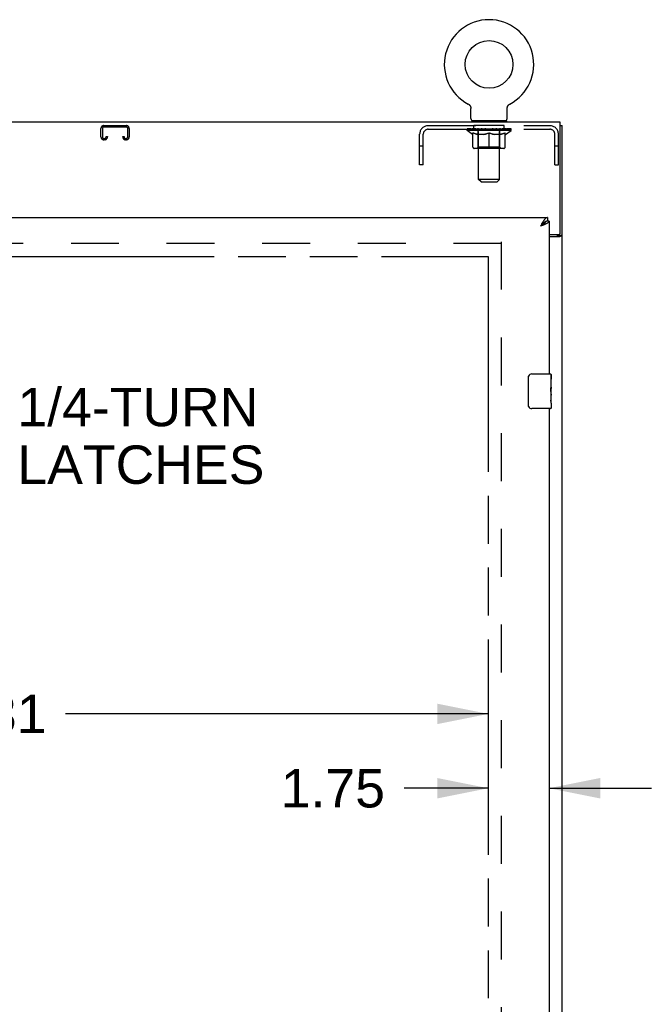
# Model space of a CAD drawing. Header units: inches. Extents: x 0 to 250, y 0 to 162.
# Tile 12 of 17: x 100 to 118, y 92 to 120. Entities that reach past the tile are written whole.
import ezdxf

# ---------------------------------------------------------------- set-up
doc = ezdxf.new("R2010")
doc.units = ezdxf.units.IN
doc.header["$LTSCALE"] = 13.77
doc.header["$MEASUREMENT"] = 0
doc.linetypes.add('HIDDEN', pattern=[0.2, 0.1, -0.1])
doc.linetypes.add('PHANTOM', pattern=[0.8, 0.45, -0.05, 0.1, -0.05, 0.1, -0.05])
doc.layers.get('0').update_dxf_attribs({"linetype": 'CONTINUOUS'})
for name, color, linetype in [('02___PRT_ALL_AXES', 7, 'CONTINUOUS'), ('AVAILABLE_DOOR_SPACE', 7, 'CONTINUOUS'), ('DEFAULT_2', 8, 'HIDDEN'), ('DIMENSIONS', 7, 'CONTINUOUS')]:
    doc.layers.add(name, color=color, linetype=linetype)
doc.styles.get("Standard").update_dxf_attribs({"font": 'arial.ttf'})
doc.dimstyles.new('DIMSTYLE_1', dxfattribs={"dimtxt": 1.104545, "dimasz": 1.472727, "dimexe": 0.09, "dimexo": 0.07, "dimgap": 0.0375, "dimtad": 0, "dimtih": 1, "dimtoh": 1, "dimzin": 4, "dimdsep": 46, "dimtxsty": 'Standard', "dimblk": '_FILLED', "dimblk1": '_FILLED', "dimblk2": '_FILLED', "dimcen": 0.09, "dimazin": 1, "dimtfac": 1, "dimtdec": 3, "dimtofl": 0, "dimtmove": 0, "dimatfit": 3, "dimldrblk": '_FILLED', "dimfxl": 1, "dimtolj": 1, "dimtzin": 4, "dimarcsym": 0})

# ---------------------------------------------------------------- blocks, each defined once
blk = doc.blocks.new('_FILLED')
at = {"color": 0, "linetype": 'ByBlock'}
blk.add_solid([(0, 0), (-1, 0.2), (-1, -0.2)], dxfattribs=at)
blk = doc.blocks.new('*D9')
at = {"layer": 'DIMENSIONS', "color": 2, "linetype": 'Continuous'}
for p, q in [((83.98, 100.003), (96.154, 100.003)), ((113.292, 100.003), (101.118, 100.003))]:
    blk.add_line(p, q, dxfattribs=at)
at = {"layer": 'DIMENSIONS', "color": 2, "linetype": 'Continuous', "xscale": 1.4727272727, "yscale": 1.4727272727, "zscale": 1.4727272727, "rotation": 180}
blk.add_blockref('_FILLED', (83.98, 100.003), dxfattribs=at)
at = {"layer": 'DIMENSIONS', "color": 2, "linetype": 'Continuous', "xscale": 1.4727272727, "yscale": 1.4727272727, "zscale": 1.4727272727}
blk.add_blockref('_FILLED', (113.292, 100.003), dxfattribs=at)
at = {"layer": 'DIMENSIONS', "color": 2, "linetype": 'Continuous', "insert": (98.636, 100.555), "char_height": 1.1045, "width": 3.85975, "attachment_point": 2, "line_spacing_factor": 0.9}
blk.add_mtext('29.31', dxfattribs=at)
blk = doc.blocks.new('*D10')
at = {"layer": 'DIMENSIONS', "color": 2, "linetype": 'Continuous'}
for p, q in [((113.292, 97.863), (110.869, 97.863)), ((115.042, 97.863), (117.988, 97.863))]:
    blk.add_line(p, q, dxfattribs=at)
at = {"layer": 'DIMENSIONS', "color": 2, "linetype": 'Continuous', "xscale": 1.4727272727, "yscale": 1.4727272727, "zscale": 1.4727272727}
blk.add_blockref('_FILLED', (113.292, 97.863), dxfattribs=at)
at = {"layer": 'DIMENSIONS', "color": 2, "linetype": 'Continuous', "xscale": 1.4727272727, "yscale": 1.4727272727, "zscale": 1.4727272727, "rotation": 180}
blk.add_blockref('_FILLED', (115.042, 97.863), dxfattribs=at)
at = {"layer": 'DIMENSIONS', "color": 2, "linetype": 'Continuous', "insert": (110.316, 98.415), "char_height": 1.1045, "width": 3.00157, "attachment_point": 3, "line_spacing_factor": 0.9}
blk.add_mtext('1.75', dxfattribs=at)

msp = doc.modelspace()

# ---------------------------------------------------------------- linework, layer by layer
at = {"color": 7, "linetype": 'Continuous'}
for p, q in [((112.713, 117.557), (112.713, 117.556)), ((112.713, 117.557), (112.718, 117.554)), ((112.715, 117.556), (112.716, 117.555)), ((112.718, 117.554), (112.722, 117.551)), ((112.722, 117.551), (112.727, 117.548)), ((112.727, 117.549), (112.731, 117.545)), ((112.731, 117.546), (112.735, 117.542)), ((112.735, 117.542), (112.739, 117.539)), ((112.739, 117.539), (112.743, 117.536)), ((112.743, 117.536), (112.747, 117.532)), ((112.747, 117.532), (112.751, 117.528)), ((112.751, 117.528), (112.754, 117.524)), ((112.754, 117.524), (112.758, 117.52)), ((112.757, 117.52), (112.761, 117.516)), ((112.761, 117.516), (112.764, 117.512)), ((112.764, 117.512), (112.767, 117.508)), ((112.767, 117.508), (112.77, 117.503)), ((112.77, 117.503), (112.772, 117.499)), ((112.772, 117.499), (112.775, 117.494)), ((112.775, 117.494), (112.777, 117.489)), ((112.777, 117.49), (112.779, 117.485)), ((112.779, 117.485), (112.781, 117.48)), ((112.781, 117.48), (112.783, 117.475)), ((112.783, 117.475), (112.784, 117.47)), ((112.784, 117.47), (112.786, 117.465)), ((112.786, 117.465), (112.787, 117.46)), ((112.787, 117.46), (112.788, 117.455)), ((112.788, 117.455), (112.789, 117.449)), ((112.789, 117.444), (112.79, 117.439)), ((112.79, 117.137), (112.79, 117.429)), ((113.836, 117.434), (113.836, 117.439)), ((113.836, 117.429), (113.836, 117.434)), ((113.836, 117.137), (113.836, 117.429)), ((113.837, 117.449), (113.838, 117.455)), ((113.837, 117.444), (113.837, 117.449)), ((113.838, 117.455), (113.839, 117.46)), ((113.839, 117.46), (113.841, 117.465)), ((113.841, 117.465), (113.842, 117.47)), ((113.842, 117.47), (113.843, 117.475)), ((113.843, 117.475), (113.845, 117.48)), ((113.845, 117.48), (113.847, 117.485)), ((113.847, 117.485), (113.849, 117.49)), ((113.849, 117.489), (113.852, 117.494)), ((113.852, 117.494), (113.854, 117.499)), ((113.854, 117.499), (113.857, 117.503)), ((113.857, 117.503), (113.859, 117.508)), ((113.859, 117.508), (113.862, 117.512)), ((113.862, 117.512), (113.865, 117.516)), ((113.865, 117.516), (113.869, 117.52)), ((113.869, 117.52), (113.872, 117.524)), ((113.872, 117.524), (113.876, 117.528)), ((113.875, 117.528), (113.879, 117.532)), ((113.879, 117.532), (113.883, 117.536)), ((113.883, 117.536), (113.887, 117.539)), ((113.887, 117.539), (113.891, 117.542)), ((113.891, 117.542), (113.895, 117.546)), ((113.895, 117.545), (113.899, 117.549)), ((113.899, 117.548), (113.904, 117.551)), ((113.904, 117.551), (113.908, 117.554)), ((113.904, 117.551), (113.905, 117.552)), ((113.908, 117.554), (113.913, 117.556)), ((113.91, 117.555), (113.912, 117.556)), ((113.913, 117.556), (113.913, 117.557)), ((112.813, 117.068), (112.813, 117.038)), ((113.813, 117.068), (112.813, 117.068)), ((113.813, 117.068), (113.813, 117.038)), ((115.365, 116.934), (115.417, 116.934)), ((115, 114.288), (115, 114.184)), ((114.812, 114.059), (114.796, 114.041)), ((114.804, 114.047), (114.796, 114.041)), ((114.817, 114.055), (114.804, 114.047)), ((114.822, 114.07), (114.812, 114.059)), ((114.825, 114.06), (114.817, 114.055)), ((114.834, 114.066), (114.825, 114.06)), ((114.842, 114.071), (114.834, 114.066)), ((114.938, 114.168), (114.936, 114.167)), ((115.042, 114.184), (115, 114.184)), ((115.313, 113.798), (115.313, 113.786)), ((115.313, 113.786), (115.417, 113.786)), ((114.447, 108.888), (114.447, 109.688)), ((114.547, 109.788), (115.087, 109.788)), ((115.102, 109.773), (115.102, 109.634)), ((115.102, 109.403), (115.102, 109.372)), ((115.102, 109.206), (115.102, 109.173)), ((115.102, 108.948), (115.102, 108.803)), ((115.087, 108.788), (114.547, 108.788))]:
    msp.add_line(p, q, dxfattribs=at)
at = {"color": 3, "linetype": 'Continuous'}
for p, q in [((115.365, 117.038), (43.469, 117.038)), ((115.365, 113.857), (115.365, 117.038)), ((115.417, 45.142), (115.417, 116.934)), ((80.397, 114.288), (115, 114.288)), ((114.812, 114.072), (114.796, 114.041)), ((114.814, 114.048), (114.796, 114.041)), ((114.822, 114.091), (114.812, 114.072)), ((114.833, 114.055), (114.814, 114.048)), ((114.829, 114.103), (114.822, 114.091)), ((114.835, 114.115), (114.829, 114.103)), ((114.845, 114.06), (114.833, 114.055)), ((114.857, 114.064), (114.845, 114.06)), ((114.869, 114.069), (114.857, 114.064)), ((114.881, 114.073), (114.869, 114.069)), ((114.893, 114.078), (114.881, 114.073)), ((114.904, 114.083), (114.893, 114.078)), ((115.042, 114.184), (115.042, 109.788)), ((115.042, 113.797), (115.305, 113.797)), ((115.042, 113.745), (115.347, 113.745)), ((115.042, 108.788), (115.042, 83.538))]:
    msp.add_line(p, q, dxfattribs=at)
at = {"color": 7, "linetype": 'Continuous'}
for points in [[(112.789, 117.449), (112.789, 117.444), (112.79, 117.439), (112.79, 117.434), (112.79, 117.429)], [(113.836, 117.434), (113.836, 117.439), (113.837, 117.444)], [(114.832, 114.081), (114.829, 114.077), (114.822, 114.07)], [(114.936, 114.167), (114.934, 114.166), (114.931, 114.164), (114.928, 114.162), (114.924, 114.16), (114.921, 114.158), (114.918, 114.156), (114.914, 114.154), (114.911, 114.152), (114.908, 114.149), (114.904, 114.147), (114.901, 114.145), (114.898, 114.142), (114.895, 114.139), (114.891, 114.137), (114.888, 114.134), (114.885, 114.131), (114.881, 114.129), (114.878, 114.126), (114.875, 114.123), (114.871, 114.12), (114.868, 114.117), (114.865, 114.114), (114.862, 114.11), (114.858, 114.107), (114.855, 114.104), (114.852, 114.101), (114.848, 114.097), (114.845, 114.094), (114.842, 114.091), (114.838, 114.087), (114.832, 114.081)], [(114.936, 114.167), (114.935, 114.165), (114.934, 114.162), (114.933, 114.159), (114.932, 114.156), (114.93, 114.154), (114.929, 114.151), (114.927, 114.148), (114.926, 114.145), (114.924, 114.143), (114.922, 114.14), (114.92, 114.137), (114.918, 114.134), (114.915, 114.132), (114.913, 114.129), (114.91, 114.126), (114.908, 114.124), (114.905, 114.121), (114.902, 114.118), (114.899, 114.115), (114.896, 114.113), (114.893, 114.11), (114.89, 114.107), (114.887, 114.104), (114.883, 114.102), (114.88, 114.099), (114.877, 114.096), (114.873, 114.093), (114.869, 114.091), (114.866, 114.088), (114.862, 114.085), (114.858, 114.082), (114.854, 114.08), (114.85, 114.077), (114.846, 114.074), (114.842, 114.071)], [(115, 114.184), (114.997, 114.184), (114.993, 114.184), (114.99, 114.183), (114.987, 114.183), (114.984, 114.183), (114.98, 114.182), (114.977, 114.182), (114.974, 114.181), (114.97, 114.18), (114.967, 114.179), (114.964, 114.178), (114.96, 114.177), (114.957, 114.176), (114.954, 114.175), (114.951, 114.174), (114.947, 114.172), (114.944, 114.171), (114.941, 114.169), (114.938, 114.168)], [(115.273, 113.745), (115.273, 113.747), (115.273, 113.749), (115.273, 113.751), (115.274, 113.753), (115.275, 113.754), (115.276, 113.756), (115.277, 113.758), (115.278, 113.759), (115.28, 113.761), (115.282, 113.762), (115.284, 113.764), (115.286, 113.765), (115.288, 113.766), (115.29, 113.767), (115.292, 113.768)], [(115.292, 113.768), (115.297, 113.771), (115.3, 113.772), (115.302, 113.773), (115.304, 113.775), (115.306, 113.776), (115.308, 113.777), (115.31, 113.779), (115.311, 113.78), (115.312, 113.782), (115.313, 113.783), (115.313, 113.785), (115.313, 113.786)], [(114.447, 109.688), (114.447, 109.694), (114.448, 109.7), (114.449, 109.706), (114.45, 109.712), (114.452, 109.718), (114.454, 109.724)], [(114.454, 108.852), (114.452, 108.857), (114.45, 108.863), (114.449, 108.869), (114.448, 108.875), (114.447, 108.881), (114.447, 108.888)]]:
    msp.add_lwpolyline(points, dxfattribs=at)
at = {"color": 3, "linetype": 'Continuous'}
for points in [[(115, 114.288), (114.997, 114.288), (114.993, 114.287), (114.99, 114.287), (114.987, 114.287), (114.984, 114.286), (114.98, 114.285), (114.977, 114.284), (114.974, 114.283), (114.97, 114.281), (114.967, 114.28), (114.964, 114.278), (114.96, 114.276), (114.957, 114.275), (114.954, 114.272), (114.951, 114.27), (114.947, 114.268), (114.944, 114.265), (114.941, 114.263), (114.937, 114.26), (114.934, 114.257), (114.931, 114.254), (114.928, 114.25), (114.924, 114.247), (114.921, 114.244), (114.918, 114.24), (114.914, 114.236), (114.911, 114.232), (114.908, 114.228), (114.904, 114.224), (114.901, 114.22), (114.898, 114.216), (114.895, 114.211), (114.891, 114.207), (114.888, 114.202), (114.885, 114.197), (114.881, 114.192), (114.878, 114.187)], [(114.878, 114.187), (114.875, 114.182), (114.871, 114.177), (114.868, 114.172), (114.865, 114.166), (114.862, 114.161), (114.858, 114.155), (114.855, 114.15), (114.852, 114.144), (114.848, 114.139), (114.845, 114.133), (114.842, 114.127), (114.835, 114.115)], [(114.941, 114.099), (114.936, 114.096), (114.931, 114.094), (114.926, 114.092), (114.921, 114.09), (114.915, 114.087), (114.91, 114.085), (114.904, 114.083)], [(115.042, 114.184), (115.042, 114.182), (115.042, 114.179), (115.041, 114.177), (115.041, 114.175), (115.04, 114.172), (115.039, 114.17), (115.038, 114.168), (115.037, 114.165), (115.036, 114.163), (115.034, 114.161), (115.033, 114.159), (115.031, 114.156), (115.029, 114.154), (115.027, 114.152), (115.024, 114.149), (115.022, 114.147), (115.02, 114.145), (115.017, 114.142), (115.014, 114.14), (115.011, 114.138), (115.008, 114.136), (115.005, 114.133), (115.001, 114.131), (114.998, 114.129), (114.994, 114.126), (114.99, 114.124), (114.987, 114.122), (114.983, 114.119), (114.978, 114.117), (114.974, 114.115), (114.97, 114.113), (114.965, 114.11), (114.961, 114.108), (114.956, 114.106), (114.951, 114.103), (114.946, 114.101), (114.941, 114.099)], [(115.347, 113.745), (115.349, 113.747), (115.352, 113.748), (115.355, 113.75), (115.358, 113.751), (115.361, 113.753), (115.365, 113.754), (115.369, 113.756), (115.373, 113.757), (115.382, 113.76)], [(115.382, 113.76), (115.386, 113.761), (115.389, 113.763), (115.393, 113.764), (115.396, 113.765), (115.4, 113.767), (115.402, 113.768), (115.405, 113.77), (115.408, 113.771), (115.41, 113.773), (115.412, 113.775), (115.414, 113.777), (115.415, 113.778), (115.416, 113.78), (115.416, 113.782), (115.417, 113.784), (115.417, 113.786)]]:
    msp.add_lwpolyline(points, dxfattribs=at)
at = {"color": 7, "linetype": 'Continuous'}
msp.add_circle((113.313, 118.696), 0.688, dxfattribs=at)
for centre, radius, start, end in [((113.313, 118.696), 1.288, 297.7005, 242.2995), ((112.859, 117.137), 0.069, 180, 270), ((113.767, 117.137), 0.069, 270, 360), ((114.547, 109.688), 0.1, 90, 158.7946), ((115.087, 109.773), 0.015, 0, 90), ((114.547, 108.888), 0.1, 201.1999, 270), ((115.087, 108.803), 0.015, 270, 360)]:
    msp.add_arc(centre, radius, start, end, dxfattribs=at)
at = {"color": 3, "linetype": 'Continuous'}
msp.add_arc((115.305, 113.857), 0.06, 270, 360, dxfattribs=at)
at = {"layer": '02___PRT_ALL_AXES', "color": 8, "linetype": 'HIDDEN'}
for p, q in [((112.876, 116.83), (112.876, 116.934)), ((113.751, 116.934), (112.876, 116.934)), ((113.751, 116.83), (112.876, 116.83)), ((113.751, 116.83), (113.751, 116.934))]:
    msp.add_line(p, q, dxfattribs=at)
at = {"layer": '02___PRT_ALL_AXES', "color": 7, "linetype": 'Continuous'}
for p, q in [((115.102, 109.209), (115.102, 109.773)), ((115.102, 109.634), (115.095, 109.634)), ((115.095, 109.634), (115.095, 109.403)), ((115.102, 109.466), (115.095, 109.466)), ((115.102, 109.403), (115.095, 109.403)), ((115.102, 109.173), (115.095, 109.173)), ((115.095, 109.173), (115.095, 109.036)), ((115.102, 109.367), (115.096, 109.367)), ((115.101, 109.235), (115.102, 109.235)), ((115.102, 108.949), (115.102, 109.206)), ((115.096, 109.005), (115.102, 109.005)), ((115.102, 108.948), (115.102, 108.803))]:
    msp.add_line(p, q, dxfattribs=at)
for points in [[(115.101, 109.233), (115.098, 109.267), (115.097, 109.279), (115.096, 109.292), (115.096, 109.304), (115.095, 109.317), (115.095, 109.33), (115.095, 109.343), (115.096, 109.355), (115.096, 109.368), (115.097, 109.38), (115.098, 109.392)], [(115.102, 109.206), (115.102, 109.214), (115.101, 109.223), (115.101, 109.233)], [(115.097, 109), (115.096, 109.009), (115.096, 109.018), (115.095, 109.027), (115.095, 109.036)], [(115.099, 108.975), (115.098, 108.983), (115.098, 108.991), (115.097, 109)], [(115.102, 108.948), (115.102, 108.952), (115.102, 108.957), (115.101, 108.962), (115.099, 108.975)]]:
    msp.add_lwpolyline(points, dxfattribs=at)
msp.add_ellipse((114.839, 109.372), major_axis=(0.263, 0), ratio=0.432808, start_param=0, end_param=0.179988, dxfattribs=at)
at = {"layer": 'AVAILABLE_DOOR_SPACE', "color": 4, "linetype": 'PHANTOM'}
for p, q in [((99.198, 113.163), (113.292, 113.163)), ((113.292, 113.163), (113.292, 52.913))]:
    msp.add_line(p, q, dxfattribs=at)
at = {"layer": 'DEFAULT_2', "color": 8, "linetype": 'HIDDEN'}
for p, q in [((112.721, 117.552), (112.722, 117.551)), ((113.913, 117.556), (113.913, 117.557)), ((113.001, 117.068), (113.001, 117.038)), ((113.626, 117.068), (113.626, 117.038)), ((102.136, 116.608), (102.136, 116.854)), ((102.176, 116.854), (102.176, 116.608)), ((102.216, 116.934), (102.868, 116.934)), ((102.868, 116.894), (102.216, 116.894)), ((102.908, 116.608), (102.908, 116.854)), ((102.948, 116.854), (102.948, 116.608)), ((111.56, 116.934), (115.067, 116.934)), ((111.56, 116.83), (115.067, 116.83)), ((112.68, 116.791), (112.68, 116.838)), ((113.946, 116.791), (112.68, 116.791)), ((112.839, 116.68), (112.68, 116.791)), ((112.689, 116.831), (112.689, 116.838)), ((112.698, 116.828), (112.698, 116.831)), ((112.698, 116.828), (113.928, 116.828)), ((112.707, 116.828), (112.707, 116.831)), ((112.708, 116.828), (112.708, 116.831)), ((112.718, 116.831), (112.718, 116.838)), ((112.734, 116.828), (112.734, 116.831)), ((112.736, 116.828), (112.736, 116.831)), ((112.765, 116.831), (112.765, 116.838)), ((112.779, 116.828), (112.779, 116.831)), ((112.782, 116.828), (112.782, 116.831)), ((112.986, 116.831), (112.785, 116.831)), ((112.828, 116.831), (112.828, 116.838)), ((112.829, 116.828), (112.829, 116.831)), ((112.83, 116.828), (112.83, 116.831)), ((112.833, 116.828), (112.833, 116.831)), ((112.84, 116.828), (112.84, 116.831)), ((112.84, 116.828), (112.84, 116.831)), ((112.844, 116.828), (112.844, 116.831)), ((112.847, 116.828), (112.847, 116.832)), ((112.851, 116.828), (112.851, 116.831)), ((112.866, 116.828), (112.866, 116.831)), ((112.884, 116.828), (112.884, 116.834)), ((112.884, 116.828), (112.884, 116.831)), ((112.905, 116.828), (112.905, 116.831)), ((112.905, 116.828), (112.905, 116.831)), ((112.906, 116.831), (112.906, 116.838)), ((112.916, 116.828), (112.916, 116.831)), ((112.92, 116.828), (112.92, 116.831)), ((112.929, 116.828), (112.929, 116.831)), ((112.94, 116.828), (112.94, 116.835)), ((112.956, 116.828), (112.956, 116.831)), ((112.959, 116.828), (112.959, 116.831)), ((112.986, 116.828), (112.986, 116.831)), ((113.053, 116.831), (112.991, 116.831)), ((112.996, 116.831), (112.996, 116.838)), ((113, 116.319), (113, 116.788)), ((113.003, 116.828), (113.003, 116.831)), ((113.008, 116.828), (113.008, 116.831)), ((113.013, 115.387), (113.013, 117.033)), ((113.014, 116.828), (113.014, 116.836)), ((113.018, 116.828), (113.018, 116.831)), ((113.029, 116.828), (113.029, 116.831)), ((113.053, 116.828), (113.053, 116.831)), ((113.128, 116.831), (113.069, 116.831)), ((113.089, 116.828), (113.089, 116.831)), ((113.096, 116.831), (113.096, 116.838)), ((113.1, 116.828), (113.1, 116.831)), ((113.103, 116.828), (113.103, 116.837)), ((113.105, 116.828), (113.105, 116.831)), ((113.113, 116.828), (113.113, 116.831)), ((113.128, 116.828), (113.128, 116.831)), ((113.209, 116.831), (113.154, 116.831)), ((113.167, 116.828), (113.167, 116.831)), ((113.199, 116.831), (113.313, 116.838)), ((113.203, 116.831), (113.203, 116.838)), ((113.204, 116.838), (113.203, 116.838)), ((113.204, 116.831), (113.204, 116.838)), ((113.204, 116.828), (113.204, 116.831)), ((113.208, 116.828), (113.208, 116.831)), ((113.209, 116.828), (113.209, 116.831)), ((113.209, 116.828), (113.209, 116.831)), ((113.292, 116.831), (113.244, 116.831)), ((113.25, 116.828), (113.25, 116.831)), ((113.292, 116.828), (113.292, 116.831)), ((113.311, 116.831), (113.31, 116.831)), ((113.31, 116.828), (113.31, 116.831)), ((113.311, 116.828), (113.311, 116.831)), ((113.313, 116.831), (113.313, 116.838)), ((113.316, 116.828), (113.316, 116.831)), ((113.316, 116.828), (113.316, 116.831)), ((113.316, 116.831), (113.316, 116.831)), ((113.318, 116.831), (113.382, 116.831)), ((113.334, 116.828), (113.334, 116.831)), ((113.35, 116.831), (113.35, 116.836)), ((113.35, 116.836), (113.428, 116.831)), ((113.371, 116.831), (113.371, 116.834)), ((113.377, 116.828), (113.377, 116.831)), ((113.417, 116.828), (113.417, 116.831)), ((113.418, 116.828), (113.418, 116.831)), ((113.418, 116.831), (113.472, 116.831)), ((113.419, 116.828), (113.419, 116.831)), ((113.422, 116.838), (113.423, 116.838)), ((113.422, 116.831), (113.422, 116.838)), ((113.423, 116.831), (113.423, 116.838)), ((113.423, 116.828), (113.423, 116.831)), ((113.459, 116.828), (113.459, 116.831)), ((113.498, 116.828), (113.498, 116.831)), ((113.498, 116.831), (113.557, 116.831)), ((113.513, 116.828), (113.513, 116.831)), ((113.521, 116.828), (113.521, 116.831)), ((113.524, 116.828), (113.524, 116.837)), ((113.526, 116.828), (113.526, 116.831)), ((113.53, 116.831), (113.53, 116.838)), ((113.537, 116.828), (113.537, 116.831)), ((113.573, 116.828), (113.573, 116.831)), ((113.573, 116.831), (113.635, 116.831)), ((113.597, 116.828), (113.597, 116.831)), ((113.608, 116.828), (113.608, 116.831)), ((113.612, 116.828), (113.612, 116.836)), ((113.613, 115.387), (113.613, 117.033)), ((113.618, 116.828), (113.618, 116.831)), ((113.623, 116.828), (113.623, 116.831)), ((113.626, 116.319), (113.626, 116.788)), ((113.63, 116.831), (113.63, 116.838)), ((113.64, 116.828), (113.64, 116.831)), ((113.64, 116.831), (113.841, 116.831)), ((113.667, 116.828), (113.667, 116.831)), ((113.67, 116.828), (113.67, 116.831)), ((113.686, 116.828), (113.686, 116.835)), ((113.697, 116.828), (113.697, 116.831)), ((113.706, 116.828), (113.706, 116.831)), ((113.71, 116.828), (113.71, 116.831)), ((113.72, 116.831), (113.72, 116.838)), ((113.722, 116.828), (113.722, 116.831)), ((113.722, 116.828), (113.722, 116.831)), ((113.742, 116.828), (113.742, 116.834)), ((113.742, 116.828), (113.742, 116.831)), ((113.761, 116.828), (113.761, 116.831)), ((113.775, 116.828), (113.775, 116.831)), ((113.779, 116.828), (113.779, 116.832)), ((113.782, 116.828), (113.782, 116.831)), ((113.786, 116.828), (113.786, 116.831)), ((113.786, 116.828), (113.786, 116.831)), ((113.787, 116.68), (113.946, 116.791)), ((113.793, 116.828), (113.793, 116.831)), ((113.796, 116.828), (113.796, 116.831)), ((113.797, 116.828), (113.797, 116.831)), ((113.798, 116.831), (113.798, 116.838)), ((113.844, 116.828), (113.844, 116.831)), ((113.847, 116.828), (113.847, 116.831)), ((113.861, 116.831), (113.861, 116.838)), ((113.89, 116.828), (113.89, 116.831)), ((113.892, 116.828), (113.892, 116.831)), ((113.908, 116.831), (113.908, 116.838)), ((113.918, 116.828), (113.918, 116.831)), ((113.919, 116.828), (113.919, 116.831)), ((113.928, 116.828), (113.928, 116.831)), ((113.937, 116.831), (113.937, 116.838)), ((113.946, 116.791), (113.946, 116.838)), ((102.216, 116.568), (102.243, 116.568)), ((102.243, 116.528), (102.216, 116.528)), ((102.283, 116.608), (102.283, 116.621)), ((102.283, 116.621), (102.323, 116.621)), ((102.323, 116.621), (102.323, 116.608)), ((102.761, 116.608), (102.761, 116.621)), ((102.761, 116.621), (102.801, 116.621)), ((102.801, 116.621), (102.801, 116.608)), ((102.841, 116.568), (102.868, 116.568)), ((102.868, 116.528), (102.841, 116.528)), ((111.313, 115.809), (111.313, 116.687)), ((111.417, 115.809), (111.417, 116.687)), ((112.839, 116.68), (112.85, 116.68)), ((112.85, 116.317), (112.85, 116.723)), ((113.172, 116.68), (112.992, 116.68)), ((113.313, 116.279), (113.313, 116.723)), ((113.634, 116.68), (113.454, 116.68)), ((113.777, 116.317), (113.777, 116.723)), ((113.777, 116.68), (113.787, 116.68)), ((115.209, 115.809), (115.209, 116.687)), ((115.313, 115.809), (115.313, 116.687)), ((111.417, 116.339), (111.313, 116.339)), ((113.739, 116.279), (112.887, 116.279)), ((113, 116.319), (112.96, 116.279)), ((113.626, 116.319), (113, 116.319)), ((113.626, 116.319), (113.666, 116.279)), ((115.313, 116.339), (115.209, 116.339)), ((111.417, 115.809), (111.313, 115.809)), ((115.209, 115.809), (115.313, 115.809)), ((113.613, 115.387), (113.013, 115.387)), ((113.082, 115.318), (113.013, 115.387)), ((113.544, 115.318), (113.613, 115.387)), ((113.082, 115.318), (113.544, 115.318)), ((113.667, 113.538), (81.063, 113.538)), ((113.667, 113.59), (113.667, 52.486))]:
    msp.add_line(p, q, dxfattribs=at)
for points in [[(112.85, 116.723), (112.875, 116.713), (112.901, 116.704), (112.926, 116.696), (112.95, 116.69), (112.975, 116.684), (112.999, 116.68)], [(112.992, 116.68), (112.968, 116.684), (112.945, 116.69), (112.922, 116.696), (112.898, 116.704), (112.874, 116.713), (112.85, 116.722)], [(113.162, 116.68), (113.187, 116.684), (113.212, 116.69), (113.237, 116.697), (113.262, 116.704), (113.287, 116.713), (113.313, 116.723)], [(113.313, 116.722), (113.289, 116.712), (113.265, 116.704), (113.241, 116.696), (113.218, 116.69), (113.195, 116.684), (113.172, 116.68)], [(113.313, 116.723), (113.339, 116.713), (113.365, 116.704), (113.39, 116.696), (113.415, 116.69), (113.439, 116.684), (113.464, 116.68)], [(113.454, 116.68), (113.431, 116.684), (113.408, 116.69), (113.384, 116.696), (113.361, 116.704), (113.337, 116.712), (113.313, 116.722)], [(113.627, 116.68), (113.651, 116.684), (113.676, 116.69), (113.701, 116.696), (113.726, 116.704), (113.751, 116.713), (113.777, 116.723)], [(113.777, 116.722), (113.752, 116.712), (113.728, 116.704), (113.704, 116.696), (113.681, 116.69), (113.657, 116.684), (113.634, 116.68)]]:
    msp.add_lwpolyline(points, dxfattribs=at)
for centre, radius, start, end in [((112.979, 117.033), 0.0345, 0, 90), ((113.648, 117.033), 0.0345, 90, 180), ((102.216, 116.854), 0.08, 90, 180), ((102.216, 116.854), 0.04, 90, 180), ((102.868, 116.854), 0.08, 0, 90), ((102.868, 116.854), 0.04, 0, 90), ((111.56, 116.687), 0.246, 90, 180), ((111.56, 116.687), 0.142, 90, 180), ((112.96, 116.788), 0.0398, 0, 90), ((113.666, 116.788), 0.0398, 90, 180), ((115.067, 116.687), 0.246, 0, 90), ((115.067, 116.687), 0.142, 0, 90), ((102.216, 116.608), 0.08, 180, 270), ((102.216, 116.608), 0.04, 180, 270), ((102.243, 116.608), 0.08, 270, 360), ((102.243, 116.608), 0.04, 270, 360), ((102.841, 116.608), 0.08, 180, 270), ((102.841, 116.608), 0.04, 180, 270), ((102.868, 116.608), 0.08, 270, 360), ((102.868, 116.608), 0.04, 270, 360), ((112.887, 116.317), 0.0371, 180, 270), ((113.739, 116.317), 0.0371, 270, 360)]:
    msp.add_arc(centre, radius, start, end, dxfattribs=at)
for centre, major_axis, ratio, start_param, end_param in [((113.313, 116.838), (0.633, 0.007), 0.05963, 2.96643, 3.140963), ((112.66, 116.826), (0.198, 0), 0.060556, 0.430652, 1.470503), ((113.313, 116.838), (0.633, 0), 0.060556, -3.141593, -2.96706), ((112.66, 116.819), (0.198, 0.002), 0.05963, 1.376596, 1.469874), ((113.313, 116.838), (0.633, 0.013), 0.05688, 2.791345, 2.965878), ((112.636, 116.826), (0.198, 0.002), 0.05963, 0.25549, 1.295341), ((112.704, 116.826), (0.198, -0.002), 0.05963, 0.605815, 1.645666), ((113.313, 116.838), (0.633, -0.007), 0.05963, -2.96643, -2.791898), ((112.704, 116.819), (0.198, 0), 0.060556, 1.551758, 1.645036), ((112.636, 116.819), (0.198, 0.004), 0.05688, 1.20151, 1.294789), ((112.705, 116.821), (0.164, 0.002), 0.05963, 1.065228, 1.614276), ((112.686, 116.821), (0.164, 0.003), 0.05688, 0.890143, 1.43919), ((112.744, 116.821), (0.164, 0), 0.060556, 1.240391, 1.789438), ((113.313, 116.838), (0.633, 0.019), 0.052395, 2.616403, 2.790936), ((112.632, 116.826), (0.198, 0.004), 0.05688, 0.080405, 1.120256), ((112.767, 116.826), (0.198, -0.004), 0.05688, 0.7809, 1.820751), ((113.313, 116.838), (0.633, -0.013), 0.05688, -2.791345, -2.616812), ((112.767, 116.819), (0.198, -0.002), 0.05963, 1.72692, 1.820198), ((112.632, 116.819), (0.198, 0.006), 0.052395, 1.026568, 1.119847), ((112.685, 116.821), (0.164, 0.005), 0.052395, 0.715201, 1.264248), ((112.799, 116.821), (0.164, -0.002), 0.05963, 1.415553, 1.9646), ((113.313, 116.838), (0.633, 0.025), 0.046319, 2.441654, 2.616187), ((112.846, 116.826), (0.198, -0.006), 0.052395, 0.955842, 1.995693), ((112.649, 116.826), (0.198, 0.006), 0.052395, -0.094537, 0.945314), ((113.313, 116.838), (0.633, -0.019), 0.052395, -2.616403, -2.44187), ((112.846, 116.819), (0.198, -0.004), 0.05688, 1.902006, 1.995284), ((112.649, 116.819), (0.198, 0.008), 0.046319, 0.851819, 0.945098), ((112.703, 116.821), (0.164, 0.006), 0.046319, 0.540452, 1.089499), ((112.87, 116.821), (0.164, -0.003), 0.05688, 1.590638, 2.139686), ((113.313, 116.838), (0.633, 0.029), 0.038841, 2.267123, 2.441656), ((112.939, 116.826), (0.198, -0.008), 0.046319, 1.130591, 2.170442), ((112.686, 116.826), (0.198, 0.008), 0.046319, -0.269286, 0.770565), ((113.313, 116.838), (0.633, -0.025), 0.046319, -2.441654, -2.267121), ((112.939, 116.819), (0.198, -0.006), 0.052395, 2.076947, 2.170226), ((112.686, 116.819), (0.198, 0.009), 0.038841, 0.677289, 0.770567), ((112.74, 116.821), (0.164, 0.008), 0.038841, 0.365921, 0.914969), ((112.955, 116.821), (0.164, -0.005), 0.052395, 1.76558, 2.314627), ((113.313, 116.838), (0.633, 0.033), 0.030195, 2.09281, 2.267343), ((113.044, 116.826), (0.198, -0.009), 0.038841, 1.305122, 2.344973), ((112.742, 116.826), (0.198, 0.009), 0.038841, -0.443817, 0.596034), ((113.313, 116.838), (0.633, -0.029), 0.038841, -2.267123, -2.092591), ((113.044, 116.819), (0.198, -0.008), 0.046319, 2.251696, 2.344975), ((112.742, 116.819), (0.198, 0.01), 0.030195, 0.502975, 0.596254), ((112.795, 116.821), (0.164, 0.009), 0.030195, 0.191608, 0.740655), ((113.05, 116.821), (0.164, -0.006), 0.046319, 1.940329, 2.489376), ((112.816, 116.826), (0.198, 0.01), 0.030195, -0.61813, 0.421721), ((113.313, 116.838), (0.633, 0.036), 0.020645, 1.918687, 2.09322), ((113.157, 116.826), (0.198, -0.01), 0.030195, 1.479435, 2.519286), ((113.313, 116.838), (0.633, -0.033), 0.030195, -2.09281, -1.918277), ((113.157, 116.819), (0.198, -0.009), 0.038841, 2.426227, 2.519505), ((112.816, 116.819), (0.198, 0.011), 0.020645, 0.328852, 0.422131), ((112.865, 116.821), (0.164, 0.009), 0.020645, 0.017485, 0.566532), ((113.154, 116.821), (0.164, -0.008), 0.038841, 2.11486, 2.663907), ((112.904, 116.826), (0.198, 0.011), 0.020645, -0.792253, 0.247598), ((113.313, 116.838), (0.633, 0.038), 0.010478, 1.744704, 1.919237), ((113.275, 116.826), (0.198, -0.011), 0.020645, 1.653558, 2.693409), ((113.313, 116.838), (0.633, -0.036), 0.020645, -1.918687, -1.744154), ((113.275, 116.819), (0.198, -0.01), 0.030195, 2.60054, 2.693819), ((112.904, 116.819), (0.198, 0.012), 0.010478, 0.154869, 0.248148), ((112.948, 116.821), (0.164, 0.01), 0.010478, 6.126688, 6.675735), ((113.262, 116.821), (0.164, -0.009), 0.030195, 2.289173, 2.83822), ((113.006, 116.826), (0.198, 0.012), 0.010478, -0.966236, -0.000846), ((113.394, 116.826), (0.198, -0.012), 0.010478, 1.827541, 2.867392), ((113.313, 116.838), (0.633, -0.038), 0.010478, -1.744704, -1.563007), ((113.394, 116.819), (0.198, -0.011), 0.020645, 2.774664, 2.867942), ((113.372, 116.821), (0.164, -0.009), 0.020645, 2.463296, 3.012344), ((113.232, 116.826), (0.198, 0.012), 0.010478, 0.274201, 1.314052), ((113.146, 116.821), (0.164, 0.01), 0.010478, -0.000483, 0.504314), ((113.116, 116.819), (0.198, 0.012), 0.010478, 0.099668, 0.192946), ((113.313, 116.838), (0.633, 0.038), 0.010478, -1.571421, -1.396888), ((113.48, 116.821), (0.164, -0.01), 0.010478, 2.637279, 3.14189), ((113.51, 116.819), (0.198, -0.012), 0.010478, 2.74231, 2.948646), ((113.351, 116.826), (0.198, 0.011), 0.020645, 0.448184, 1.488034), ((113.254, 116.821), (0.164, 0.009), 0.020645, 0.129249, 0.678296), ((113.232, 116.819), (0.198, 0.011), 0.020645, 0.273651, 0.366929), ((113.621, 116.826), (0.198, -0.012), 0.010478, -3.140747, -2.175357), ((113.313, 116.838), (0.633, 0.036), 0.020645, -1.397439, -1.222906), ((113.313, 116.838), (0.633, -0.038), 0.010478, 1.222355, 1.396888), ((113.469, 116.826), (0.198, 0.01), 0.030195, 0.622307, 1.662158), ((113.364, 116.821), (0.164, 0.009), 0.030195, 0.303372, 0.852419), ((113.678, 116.821), (0.164, -0.01), 0.010478, 2.749043, 3.29809), ((113.722, 116.826), (0.198, -0.011), 0.020645, 2.893995, 3.933846), ((113.351, 116.819), (0.198, 0.01), 0.030195, 0.447774, 0.541052), ((113.722, 116.819), (0.198, -0.012), 0.010478, 2.893445, 2.986723), ((113.582, 116.826), (0.198, 0.009), 0.038841, 0.79662, 1.836471), ((113.313, 116.838), (0.633, 0.033), 0.030195, -1.223315, -1.048783), ((113.313, 116.838), (0.633, -0.036), 0.020645, 1.048373, 1.222906), ((113.472, 116.821), (0.164, 0.008), 0.038841, 0.477686, 1.026733), ((113.761, 116.821), (0.164, -0.009), 0.020645, 2.57506, 3.124108), ((113.81, 116.826), (0.198, -0.01), 0.030195, 2.719872, 3.759723), ((113.687, 116.826), (0.198, 0.008), 0.046319, 0.971151, 2.011002), ((113.469, 116.819), (0.198, 0.009), 0.038841, 0.622087, 0.715366), ((113.81, 116.819), (0.198, -0.011), 0.020645, 2.719462, 2.812741), ((113.313, 116.838), (0.633, 0.029), 0.038841, -1.049002, -0.874469), ((113.313, 116.838), (0.633, -0.033), 0.030195, 0.87425, 1.048783), ((113.576, 116.821), (0.164, 0.006), 0.046319, 0.652216, 1.201263), ((113.78, 116.826), (0.198, 0.006), 0.052395, 1.1459, 2.185751), ((113.832, 116.821), (0.164, -0.009), 0.030195, 2.400937, 2.949985), ((113.884, 116.826), (0.198, -0.009), 0.038841, 2.545558, 3.585409), ((113.671, 116.821), (0.164, 0.005), 0.052395, 0.826965, 1.376012), ((113.582, 116.819), (0.198, 0.008), 0.046319, 0.796618, 0.889896), ((113.884, 116.819), (0.198, -0.01), 0.030195, 2.545339, 2.638617), ((113.859, 116.826), (0.198, 0.004), 0.05688, 1.320842, 2.360692), ((113.313, 116.838), (0.633, 0.025), 0.046319, -0.874471, -0.699939), ((113.313, 116.838), (0.633, -0.029), 0.038841, 0.699936, 0.874469), ((113.94, 116.826), (0.198, -0.008), 0.046319, 2.371028, 3.410879), ((113.886, 116.821), (0.164, -0.008), 0.038841, 2.226624, 2.775671), ((113.922, 116.826), (0.198, 0.002), 0.05963, 1.495927, 2.535778), ((113.756, 116.821), (0.164, 0.003), 0.05688, 1.001907, 1.550954), ((113.977, 116.826), (0.198, -0.006), 0.052395, 2.196279, 3.23613), ((113.923, 116.821), (0.164, -0.006), 0.046319, 2.052093, 2.601141), ((113.687, 116.819), (0.198, 0.006), 0.052395, 0.971367, 1.064645), ((113.966, 116.826), (0.198, 0), 0.060556, 1.671089, 2.71094), ((113.94, 116.819), (0.198, -0.009), 0.038841, 2.371026, 2.464304), ((113.994, 116.826), (0.198, -0.004), 0.05688, 2.021337, 3.061188), ((113.313, 116.838), (0.633, 0.019), 0.052395, -0.699723, -0.52519), ((113.313, 116.838), (0.633, -0.025), 0.046319, 0.525406, 0.699939), ((113.99, 116.826), (0.198, -0.002), 0.05963, 1.846251, 2.886102), ((113.827, 116.821), (0.164, 0.002), 0.05963, 1.176993, 1.72604), ((113.941, 116.821), (0.164, -0.005), 0.052395, 1.877344, 2.426392), ((113.883, 116.821), (0.164, 0), 0.060556, 1.352155, 1.901202), ((113.941, 116.821), (0.164, -0.003), 0.05688, 1.702402, 2.25145), ((113.921, 116.821), (0.164, -0.002), 0.05963, 1.527317, 2.076364), ((113.78, 116.819), (0.198, 0.004), 0.05688, 1.146309, 1.239587), ((113.977, 116.819), (0.198, -0.008), 0.046319, 2.196495, 2.289773), ((113.313, 116.838), (0.633, 0.013), 0.05688, -0.524781, -0.350248), ((113.313, 116.838), (0.633, -0.019), 0.052395, 0.350657, 0.52519), ((113.859, 116.819), (0.198, 0.002), 0.05963, 1.321394, 1.414673), ((113.994, 116.819), (0.198, -0.006), 0.052395, 2.021746, 2.115024), ((113.313, 116.838), (0.633, 0.007), 0.05963, -0.349695, -0.175162), ((113.313, 116.838), (0.633, -0.013), 0.05688, 0.175715, 0.350248), ((113.922, 116.819), (0.198, 0), 0.060556, 1.496556, 1.589835), ((113.99, 116.819), (0.198, -0.004), 0.05688, 1.846804, 1.940083), ((113.966, 116.819), (0.198, -0.002), 0.05963, 1.671719, 1.764997), ((113.313, 116.838), (0.633, 0), 0.060556, -0.174533, 0), ((113.313, 116.838), (0.633, -0.007), 0.05963, 0.000629, 0.175162)]:
    msp.add_ellipse(centre, major_axis=major_axis, ratio=ratio, start_param=start_param, end_param=end_param, dxfattribs=at)

# ---------------------------------------------------------------- texts
at = {"layer": 'DIMENSIONS', "color": 2, "linetype": 'Continuous', "insert": (99.728, 109.386), "char_height": 1.1045, "width": 7.10358, "attachment_point": 1, "line_spacing_factor": 0.9}
msp.add_mtext('1/4-TURN\\PLATCHES', dxfattribs=at)

# ---------------------------------------------------------------- dimensions: what is measured, and where the dimension line sits
at = {"layer": 'DIMENSIONS', "color": 2, "linetype": 'Continuous'}
dim = msp.add_linear_dim(base=(115.042, 97.863), p1=(113.292, 113.163), p2=(115.042, 107.58), dimstyle='DIMSTYLE_1', dxfattribs=at)
dim.commit()
dim.dimension.update_dxf_attribs({"geometry": '*D10', "text_midpoint": (108.867, 97.857), "dimtype": 160})
dim = msp.add_linear_dim(base=(83.98, 100.003), p1=(113.292, 52.913), p2=(83.98, 83.913), angle=180, dimstyle='DIMSTYLE_1', dxfattribs=at)
dim.commit()
dim.dimension.update_dxf_attribs({"geometry": '*D9', "text_midpoint": (98.514, 99.997), "dimtype": 160})

doc.saveas('drawing.dxf')
